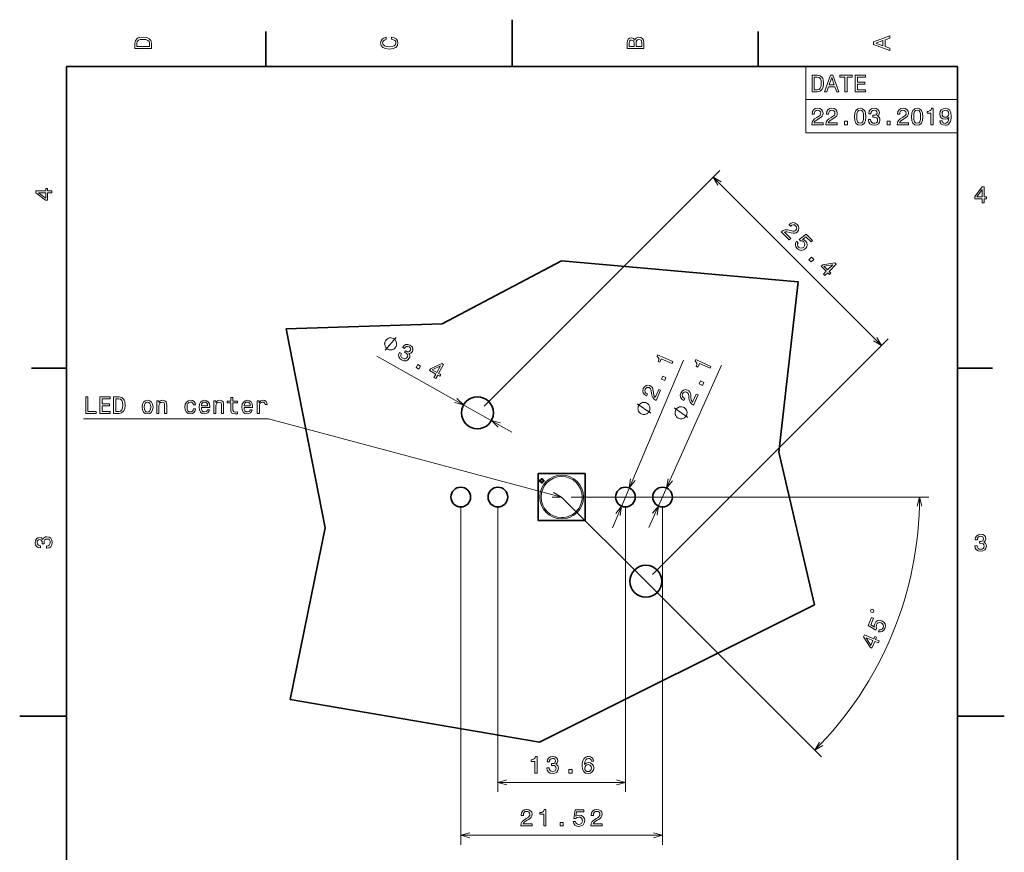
# Model space of a CAD drawing. Extents: x 0 to 210, y 0 to 297.
# Tile 10 of 10: x 0 to 210, y 119 to 297. Entities that reach past the tile are written whole.
import ezdxf

# ---------------------------------------------------------------- set-up
doc = ezdxf.new("R2010")
doc.units = 0

msp = doc.modelspace()

# ---------------------------------------------------------------- linework, layer by layer
at = {"color": 7, "lineweight": 35}
for p, q in [((105, 287), (105, 297)), ((52.5, 287), (52.5, 294.5)), ((157.5, 287), (157.5, 294.5)), ((200, 287), (10, 287)), ((10, 287), (10, 10)), ((200, 10), (200, 287)), ((115.588211, 245.560287), (90.129791, 232.1698)), ((166.055237, 241.142807), (115.588211, 245.560287)), ((161.913849, 204.836639), (166.055237, 241.142807)), ((90.129791, 232.1698), (56.860641, 231.06543)), ((56.860641, 231.06543), (65.143417, 188.685211)), ((10, 222.699997), (2.5, 222.699997)), ((200, 222.699997), (207.5, 222.699997)), ((169.506409, 172.257721), (161.913849, 204.836639)), ((110.588211, 190.236298), (110.588211, 200.236298)), ((110.588211, 200.236298), (120.588211, 200.236298)), ((120.588211, 200.236298), (120.588211, 190.236298)), ((111.18821, 198.836304), (110.88237, 198.836304)), ((110.88237, 198.836304), (110.88237, 198.536301)), ((110.88237, 198.536301), (111.18821, 198.536301)), ((111.488213, 199.136292), (111.18821, 199.136292)), ((111.18821, 199.136292), (111.18821, 198.836304)), ((111.18821, 198.536301), (111.18821, 198.236298)), ((111.18821, 198.236298), (111.488213, 198.236298)), ((111.488213, 198.836304), (111.488213, 199.136292)), ((111.788208, 198.836304), (111.488213, 198.836304)), ((111.488213, 198.536301), (111.788208, 198.536301)), ((111.488213, 198.236298), (111.488213, 198.536301)), ((111.788208, 198.536301), (111.788208, 198.836304)), ((120.588211, 190.236298), (110.588211, 190.236298)), ((65.143417, 188.685211), (57.688919, 152.102951)), ((110.836731, 142.991898), (169.506409, 172.257721)), ((57.688919, 152.102951), (110.836731, 142.991898)), ((10, 148.5), (0, 148.5)), ((200, 148.5), (210, 148.5))]:
    msp.add_line(p, q, dxfattribs=at)
at = {"color": 7, "lineweight": 13}
for p, q in [((167.639771, 287), (200, 287)), ((167.639771, 287), (167.639771, 272.906342)), ((200, 287), (200, 272.906342)), ((167.639771, 279.953156), (200, 279.953156)), ((167.639771, 272.906342), (200, 272.906342)), ((99.041916, 214.611023), (149.305237, 264.874359)), ((147.891022, 263.460144), (183.812057, 227.539124)), ((134.962936, 178.690002), (185.226257, 228.953339)), ((76.164482, 225.244278), (104.952667, 209.085251)), ((126.410698, 188.702118), (141.600098, 224.435577)), ((134.20079, 188.758881), (149.717407, 223.328201)), ((94.068207, 193.236298), (94.068207, 121.121445)), ((101.988213, 193.236298), (101.988213, 132.395645)), ((133.548721, 177.275787), (115.588211, 195.236298)), ((117.588211, 195.236298), (193.920013, 195.236298)), ((129.188217, 193.236298), (129.188217, 132.395645)), ((137.108215, 193.236298), (137.108215, 121.121445)), ((133.548721, 177.275787), (170.977158, 139.847351)), ((101.988213, 134.395645), (129.188217, 134.395645)), ((94.068207, 123.121445), (137.108215, 123.121445))]:
    msp.add_line(p, q, dxfattribs=at)
for points in [[(24.583214, 291.994965), (24.583214, 290.829987), (28.083214, 290.829987), (28.083214, 291.994965), (27.972263, 292.544678), (27.634367, 292.953186), (27.084656, 293.205322), (26.333214, 293.296112), (25.566643, 293.215424), (25.26405, 293.114563), (25.021975, 292.973358), (24.694164, 292.56485), (24.613474, 292.297546)], [(25.001802, 291.959656), (25.07745, 292.342957), (25.309439, 292.605194), (25.722984, 292.761536), (26.333214, 292.811951), (26.923271, 292.7565), (27.336817, 292.600159), (27.583935, 292.332855), (27.664625, 291.959656), (27.664625, 291.299011), (25.001802, 291.299011)], [(79.282059, 292.817017), (79.705688, 292.716156), (80.008286, 292.549713), (80.194885, 292.317719), (80.255402, 292.04541), (80.164627, 291.71759), (79.892288, 291.460388), (79.448486, 291.28891), (78.833214, 291.233429), (78.222984, 291.28891), (77.774139, 291.455353), (77.501801, 291.712555), (77.405983, 292.04541), (77.456413, 292.287476), (77.597626, 292.494232), (77.82457, 292.65564), (78.137245, 292.766571), (78.137245, 293.245697), (77.658142, 293.094391), (77.295029, 292.832153), (77.068085, 292.47406), (76.987396, 292.04541), (77.113472, 291.510803), (77.466499, 291.102325), (78.046471, 290.840057), (78.833214, 290.749298), (79.619957, 290.840057), (80.199928, 291.102325), (80.557999, 291.510803), (80.679039, 292.04541), (80.583214, 292.514404), (80.315926, 292.89267), (79.877159, 293.159943), (79.282059, 293.301147)], [(131.192001, 292.630402), (130.89949, 292.983429), (130.702805, 293.074219), (130.460724, 293.104462), (130.082489, 293.03891), (129.81015, 292.842224), (129.643723, 292.524506), (129.583206, 292.080688), (129.583206, 290.835022), (133.083206, 290.835022), (133.083206, 292.151306), (133.012604, 292.620331), (132.805832, 292.968292), (132.478012, 293.18515), (132.03421, 293.260803), (131.736664, 293.215424), (131.489548, 293.094391), (131.307983, 292.897705)], [(131.03566, 291.984863), (131.03566, 291.299011), (130.001801, 291.299011), (130.001801, 292.025208), (130.032059, 292.297546), (130.122833, 292.489197), (130.279175, 292.605194), (130.511154, 292.645538), (130.743149, 292.600159), (130.904526, 292.479126), (131.005402, 292.272339)], [(132.664612, 292.095825), (132.664612, 291.299011), (131.45929, 291.299011), (131.45929, 292.050446), (131.494583, 292.368164), (131.600494, 292.595093), (131.782059, 292.731262), (132.044296, 292.776672), (132.321686, 292.731262), (132.513321, 292.605194), (132.629318, 292.393372)], [(185.583206, 290.466858), (185.583206, 290.930847), (184.554382, 291.299011), (184.554382, 292.695984), (185.583206, 293.064117), (185.583206, 293.538177), (182.078156, 292.257202), (182.078156, 291.742798)], [(184.125717, 291.460388), (182.582489, 292), (184.125717, 292.539642)], [(170.15274, 285.143372), (168.987747, 285.143372), (168.987747, 281.643372), (170.15274, 281.643372), (170.702454, 281.754333), (171.110947, 282.092224), (171.363113, 282.641937), (171.453888, 283.393372), (171.373199, 284.159943), (171.272339, 284.462524), (171.131119, 284.70462), (170.722626, 285.03241), (170.455338, 285.113098)], [(170.117432, 284.724792), (170.500717, 284.649139), (170.76297, 284.417145), (170.919312, 284.003601), (170.969742, 283.393372), (170.914261, 282.803314), (170.757919, 282.389771), (170.490631, 282.142639), (170.117432, 282.061951), (169.456772, 282.061951), (169.456772, 284.724792)], [(171.66066, 281.643372), (172.124634, 281.643372), (172.492798, 282.67218), (173.889771, 282.67218), (174.257919, 281.643372), (174.731995, 281.643372), (173.451004, 285.148407), (172.9366, 285.148407)], [(172.654175, 283.100861), (173.193802, 284.644104), (173.733429, 283.100861)], [(175.997833, 281.643372), (176.461823, 281.643372), (176.461823, 284.719727), (177.520889, 284.719727), (177.520889, 285.143372), (174.933716, 285.143372), (174.933716, 284.719727), (175.997833, 284.719727)], [(178.206772, 281.643372), (180.425797, 281.643372), (180.425797, 282.067017), (178.670746, 282.067017), (178.670746, 283.252167), (180.234146, 283.252167), (180.234146, 283.670746), (178.670746, 283.670746), (178.670746, 284.719727), (180.385452, 284.719727), (180.385452, 285.143372), (178.206772, 285.143372)], [(168.927231, 274.596527), (171.332855, 274.596527), (171.332855, 275.030243), (169.431564, 275.030243), (169.53746, 275.267273), (169.719025, 275.463959), (170.278824, 275.822021), (170.57637, 275.973328), (170.909225, 276.190186), (171.146255, 276.442352), (171.282425, 276.739899), (171.332855, 277.077789), (171.247116, 277.501434), (171.010086, 277.83429), (170.646973, 278.046082), (170.177948, 278.121735), (169.693802, 278.036011), (169.325653, 277.798981), (169.088623, 277.420746), (169.007919, 276.921448), (169.007919, 276.850861), (169.466858, 276.850861), (169.466858, 276.891205), (169.512253, 277.234131), (169.648422, 277.486298), (169.86528, 277.647675), (170.15274, 277.703156), (170.445251, 277.65271), (170.662109, 277.526642), (170.803314, 277.329956), (170.853745, 277.082825), (170.818451, 276.850861), (170.722626, 276.654175), (170.561234, 276.482697), (170.33934, 276.33139), (170.041794, 276.170013), (169.547546, 275.85733), (169.19957, 275.524475), (168.992798, 275.121033), (168.927231, 274.611664)], [(171.963257, 274.596527), (174.368881, 274.596527), (174.368881, 275.030243), (172.467575, 275.030243), (172.573486, 275.267273), (172.755051, 275.463959), (173.31485, 275.822021), (173.612396, 275.973328), (173.945251, 276.190186), (174.182281, 276.442352), (174.318451, 276.739899), (174.368881, 277.077789), (174.283142, 277.501434), (174.046112, 277.83429), (173.682999, 278.046082), (173.213974, 278.121735), (172.729828, 278.036011), (172.361679, 277.798981), (172.124634, 277.420746), (172.043945, 276.921448), (172.043945, 276.850861), (172.502884, 276.850861), (172.502884, 276.891205), (172.548279, 277.234131), (172.684433, 277.486298), (172.901291, 277.647675), (173.188766, 277.703156), (173.481262, 277.65271), (173.69812, 277.526642), (173.83934, 277.329956), (173.889771, 277.082825), (173.854462, 276.850861), (173.758652, 276.654175), (173.59726, 276.482697), (173.375366, 276.33139), (173.077805, 276.170013), (172.583572, 275.85733), (172.235596, 275.524475), (172.028824, 275.121033), (171.963257, 274.611664)], [(178.05043, 276.306183), (178.126083, 275.514404), (178.363113, 274.949554), (178.741364, 274.606628), (179.265854, 274.495667), (179.785309, 274.606628), (180.163544, 274.949554), (180.395538, 275.514404), (180.476227, 276.306183), (180.395538, 277.092926), (180.299713, 277.405609), (180.163544, 277.662811), (179.785309, 278.005737), (179.265854, 278.121735), (178.741364, 278.005737), (178.363113, 277.657776), (178.126083, 277.092926)], [(178.534576, 276.306183), (178.574936, 276.916412), (178.701004, 277.355164), (178.927948, 277.612366), (179.265854, 277.703156), (179.598709, 277.612366), (179.825653, 277.355164), (179.951736, 276.916412), (179.992081, 276.306183), (179.951736, 275.690918), (179.825653, 275.252136), (179.598709, 274.994934), (179.265854, 274.90921), (178.927948, 274.994934), (178.701004, 275.252136), (178.574936, 275.690918)], [(181.030975, 275.695953), (181.030975, 275.660645), (181.111679, 275.176483), (181.348709, 274.813385), (181.721909, 274.58139), (182.216141, 274.495667), (182.740631, 274.58139), (183.134003, 274.803314), (183.386169, 275.156311), (183.476944, 275.610229), (183.4366, 275.907776), (183.325653, 276.149841), (183.144089, 276.336426), (182.902023, 276.472595), (183.229828, 276.744934), (183.345825, 277.17865), (183.270172, 277.572021), (183.053314, 277.869568), (182.700287, 278.056183), (182.216141, 278.121735), (181.762253, 278.041046), (181.414261, 277.819153), (181.187317, 277.466125), (181.111679, 276.997101), (181.111679, 276.961792), (181.560516, 276.961792), (181.600861, 277.284576), (181.731995, 277.516571), (181.943802, 277.657776), (182.241364, 277.708191), (182.503601, 277.667847), (182.695251, 277.561951), (182.811249, 277.390472), (182.856628, 277.158478), (182.811249, 276.911377), (182.690201, 276.744934), (182.478394, 276.644073), (182.190918, 276.613831), (181.994232, 276.618866), (181.994232, 276.220459), (182.241364, 276.23053), (182.559082, 276.18515), (182.796112, 276.064117), (182.937317, 275.867432), (182.987747, 275.610229), (182.932281, 275.317719), (182.786026, 275.100861), (182.554031, 274.964691), (182.246399, 274.919281), (181.92868, 274.969727), (181.696686, 275.121033), (181.55043, 275.363098), (181.494965, 275.695953)], [(187.143372, 274.596527), (189.548996, 274.596527), (189.548996, 275.030243), (187.64769, 275.030243), (187.753601, 275.267273), (187.935165, 275.463959), (188.494965, 275.822021), (188.792511, 275.973328), (189.125366, 276.190186), (189.362396, 276.442352), (189.498566, 276.739899), (189.548996, 277.077789), (189.463257, 277.501434), (189.226227, 277.83429), (188.863113, 278.046082), (188.394089, 278.121735), (187.909943, 278.036011), (187.541794, 277.798981), (187.304749, 277.420746), (187.22406, 276.921448), (187.22406, 276.850861), (187.682999, 276.850861), (187.682999, 276.891205), (187.728394, 277.234131), (187.864563, 277.486298), (188.081421, 277.647675), (188.368881, 277.703156), (188.661377, 277.65271), (188.87825, 277.526642), (189.019455, 277.329956), (189.069885, 277.082825), (189.034576, 276.850861), (188.938766, 276.654175), (188.777374, 276.482697), (188.555481, 276.33139), (188.257935, 276.170013), (187.763687, 275.85733), (187.41571, 275.524475), (187.208939, 275.121033), (187.143372, 274.611664)], [(190.194519, 276.306183), (190.270172, 275.514404), (190.507202, 274.949554), (190.885452, 274.606628), (191.409943, 274.495667), (191.929398, 274.606628), (192.307648, 274.949554), (192.539627, 275.514404), (192.620316, 276.306183), (192.539627, 277.092926), (192.443802, 277.405609), (192.307648, 277.662811), (191.929398, 278.005737), (191.409943, 278.121735), (190.885452, 278.005737), (190.507202, 277.657776), (190.270172, 277.092926)], [(190.67868, 276.306183), (190.719025, 276.916412), (190.845108, 277.355164), (191.072052, 277.612366), (191.409943, 277.703156), (191.742798, 277.612366), (191.969742, 277.355164), (192.095825, 276.916412), (192.136169, 276.306183), (192.095825, 275.690918), (191.969742, 275.252136), (191.742798, 274.994934), (191.409943, 274.90921), (191.072052, 274.994934), (190.845108, 275.252136), (190.719025, 275.690918)], [(194.355194, 274.596527), (194.814117, 274.596527), (194.814117, 278.121735), (194.471191, 278.121735), (194.380402, 277.814117), (194.198853, 277.60733), (193.921478, 277.486298), (193.538193, 277.445953), (193.538193, 277.087891), (194.355194, 277.087891)], [(196.271606, 275.463959), (196.34726, 275.065552), (196.564117, 274.757904), (196.907059, 274.566254), (197.360947, 274.495667), (197.658508, 274.530975), (197.925797, 274.621735), (198.15274, 274.778076), (198.344376, 275), (198.495682, 275.277374), (198.606628, 275.6203), (198.672195, 276.013672), (198.697403, 276.46756), (198.611664, 277.17865), (198.364548, 277.69812), (197.971176, 278.010803), (197.431549, 278.121735), (196.937317, 278.030975), (196.564117, 277.788879), (196.322052, 277.41568), (196.241364, 276.946686), (196.322052, 276.462524), (196.559082, 276.09436), (196.912109, 275.862366), (197.360947, 275.786743), (197.835022, 275.882538), (198.193085, 276.175049), (198.112396, 275.615265), (197.951004, 275.216858), (197.703888, 274.979797), (197.365997, 274.904175), (197.103745, 274.939453), (196.912109, 275.050415), (196.786026, 275.226929), (196.735596, 275.463959)], [(196.730545, 276.951721), (196.780975, 277.264404), (196.922195, 277.511505), (197.144089, 277.667847), (197.431549, 277.723328), (197.729111, 277.667847), (197.956055, 277.511505), (198.09726, 277.26944), (198.15274, 276.956757), (198.09726, 276.639038), (197.956055, 276.402008), (197.72406, 276.255737), (197.416428, 276.205322), (197.139053, 276.255737), (196.922195, 276.402008), (196.780975, 276.634003)], [(175.881851, 274.596527), (176.577805, 274.596527), (176.577805, 275.347961), (175.881851, 275.347961)], [(184.989914, 274.596527), (185.685883, 274.596527), (185.685883, 275.347961), (184.989914, 275.347961)], [(6.833213, 260.077362), (6.833213, 260.53125), (5.965778, 260.53125), (5.965778, 261.030548), (5.56232, 261.030548), (5.56232, 260.53125), (3.408862, 260.53125), (3.408862, 260.072327), (5.521974, 258.539185), (5.965778, 258.539185), (5.965778, 260.077362)], [(205.27739, 257.966766), (205.731277, 257.966766), (205.731277, 258.834198), (206.23056, 258.834198), (206.23056, 259.237671), (205.731277, 259.237671), (205.731277, 261.391113), (205.272339, 261.391113), (203.739197, 259.278015), (203.739197, 258.834198), (205.27739, 258.834198)], [(204.162827, 259.237671), (205.27739, 260.806091), (205.27739, 259.237671)], [(5.56232, 258.96283), (3.993876, 260.077362), (5.56232, 260.077362)], [(162.432983, 251.746628), (164.134003, 250.045593), (164.440689, 250.35228), (163.096283, 251.696701), (163.338776, 251.789413), (163.606232, 251.80011), (164.255249, 251.657471), (164.572632, 251.554047), (164.961334, 251.472031), (165.307251, 251.482727), (165.613937, 251.596848), (165.888519, 251.80011), (166.127457, 252.160294), (166.195221, 252.563263), (166.088226, 252.969788), (165.810074, 253.354935), (165.407104, 253.636658), (164.979172, 253.72937), (164.544113, 253.629517), (164.134003, 253.333527), (164.084076, 253.283615), (164.4086, 252.959106), (164.437134, 252.987625), (164.711716, 253.198029), (164.986298, 253.280045), (165.253754, 253.240814), (165.496262, 253.076782), (165.667435, 252.83429), (165.731628, 252.591782), (165.692398, 252.352859), (165.553314, 252.142456), (165.364319, 252.003387), (165.157471, 251.932053), (164.922119, 251.924927), (164.658218, 251.974854), (164.33371, 252.071136), (163.763138, 252.199524), (163.281708, 252.21022), (162.85022, 252.071136), (162.443665, 251.757324)], [(165.705948, 249.764587), (165.491974, 249.393707), (165.438477, 248.990738), (165.552597, 248.591339), (165.827194, 248.209763), (166.251556, 247.913773), (166.708008, 247.806793), (167.164474, 247.906647), (167.588837, 248.195496), (167.859863, 248.587769), (167.94902, 249.019257), (167.849167, 249.45433), (167.563873, 249.86087), (167.253632, 250.085541), (166.929108, 250.174683), (167.695831, 250.741699), (168.779922, 249.657593), (169.072342, 249.950012), (167.749313, 251.273041), (166.24086, 250.15686), (166.526154, 249.871567), (166.900589, 249.832336), (167.225098, 249.629074), (167.414108, 249.361618), (167.474731, 249.072754), (167.410538, 248.787476), (167.225098, 248.523575), (166.961212, 248.338135), (166.672363, 248.277527), (166.38707, 248.341705), (166.123169, 248.527145), (165.959137, 248.741119), (165.894943, 248.969345), (165.916351, 249.204712), (166.037598, 249.432938)], [(168.340576, 245.83902), (168.832703, 245.346893), (169.364044, 245.878235), (168.871918, 246.370361)], [(171.42453, 242.755051), (171.745483, 242.434097), (172.358856, 243.04747), (172.711899, 242.694427), (172.997192, 242.979721), (172.64415, 243.332764), (174.16687, 244.855484), (173.842346, 245.179993), (171.264069, 244.769897), (170.950241, 244.456085), (172.037903, 243.368423)], [(171.535095, 244.441818), (173.432251, 244.762756), (172.323196, 243.653717)], [(80.238182, 227.258041), (80.295288, 227.359772), (80.358627, 227.591797), (80.393417, 227.772949), (80.399658, 227.903244), (80.383575, 228.112946), (80.316635, 228.351212), (80.22113, 228.538605), (80.147949, 228.646576), (80.023895, 228.783112), (79.848984, 228.948181), (79.747246, 229.00528), (79.645508, 229.062393), (79.413483, 229.125732), (79.23233, 229.160522), (79.102036, 229.166763), (78.892334, 229.150681), (78.654068, 229.08374), (78.466675, 228.988235), (78.358704, 228.915054), (78.222183, 228.791), (78.057106, 228.616089), (78, 228.514343), (77.942894, 228.412613), (77.879547, 228.180588), (77.844757, 227.999435), (77.838524, 227.869141), (77.854599, 227.659439), (77.921547, 227.421173), (78.017044, 227.23378), (78.090233, 227.125809), (78.214279, 226.989288), (78.389206, 226.824203), (78.490936, 226.767105), (78.592667, 226.709991), (78.824692, 226.646652), (79.005852, 226.611862), (79.136139, 226.605621), (79.345848, 226.621704), (79.584106, 226.68866), (79.7715, 226.784149), (79.879471, 226.85733), (80.016006, 226.981384), (80.181076, 227.156311)], [(81.007248, 226.080292), (80.989975, 226.049515), (80.823364, 225.58783), (80.852325, 225.155167), (81.064209, 224.770203), (81.453232, 224.453522), (81.95256, 224.271561), (82.404205, 224.272522), (82.79689, 224.45694), (83.098221, 224.808304), (83.208679, 225.087524), (83.230415, 225.352921), (83.163429, 225.604507), (83.018982, 225.841736), (83.438141, 225.918762), (83.751579, 226.240204), (83.878159, 226.620255), (83.834702, 226.98587), (83.618187, 227.321381), (83.228088, 227.61554), (82.792786, 227.767334), (82.38073, 227.744156), (82.010025, 227.547394), (81.714493, 227.17543), (81.69722, 227.144638), (82.088623, 226.924942), (82.281784, 227.186661), (82.509674, 227.324768), (82.763504, 227.344238), (83.047653, 227.242569), (83.256599, 227.079025), (83.371872, 226.892868), (83.389099, 226.686569), (83.315125, 226.462051), (83.154587, 226.268784), (82.967575, 226.182892), (82.733498, 226.198608), (82.468018, 226.312927), (82.298965, 226.413605), (82.103958, 226.066177), (82.324387, 225.95401), (82.579224, 225.758926), (82.726685, 225.537354), (82.753548, 225.296722), (82.671631, 225.047745), (82.48008, 224.819824), (82.246399, 224.702316), (81.977448, 224.697128), (81.686966, 224.808121), (81.434593, 225.007614), (81.306351, 225.253098), (81.297302, 225.535782), (81.41185, 225.853195)], [(139.130127, 223.737396), (139.309662, 224.15976), (136.065384, 225.538818), (135.931213, 225.223206), (136.178833, 225.019318), (136.298096, 224.771347), (136.30098, 224.468719), (136.188171, 224.100204), (136.5177, 223.960129), (136.837311, 224.712021)], [(84.531799, 222.841156), (85.138695, 222.500504), (85.5065, 223.155777), (84.899605, 223.496429)], [(88.335007, 220.70639), (88.730812, 220.484222), (89.155396, 221.240646), (89.590775, 220.996262), (89.788254, 221.348083), (89.352875, 221.592468), (90.406929, 223.470322), (90.006729, 223.694962), (87.635498, 222.602722), (87.418266, 222.215714), (88.75959, 221.462814)], [(87.985161, 222.360184), (89.724777, 223.182358), (88.957077, 221.814636)], [(147.233994, 222.679474), (147.421921, 223.098175), (144.205826, 224.541733), (144.065399, 224.228867), (144.308884, 224.020065), (144.423172, 223.76976), (144.420013, 223.467148), (144.299866, 223.100952), (144.626541, 222.954315), (144.96109, 223.699677)], [(137.567978, 220.062408), (137.84024, 220.702911), (137.148682, 220.996872), (136.876419, 220.356369)], [(135.761185, 215.81189), (136.702271, 218.025803), (136.303116, 218.195465), (135.559326, 216.445694), (135.382614, 216.63588), (135.272629, 216.879913), (135.162079, 217.535187), (135.139252, 217.86821), (135.069885, 218.259369), (134.930542, 218.576157), (134.709976, 218.817871), (134.418732, 218.99646), (133.995331, 219.083282), (133.596268, 218.995361), (133.259293, 218.744049), (133.006195, 218.341995), (132.895691, 217.862885), (132.969818, 217.431351), (133.225189, 217.065247), (133.653107, 216.795654), (133.718079, 216.768036), (133.897614, 217.190399), (133.860489, 217.206177), (133.562637, 217.382111), (133.383835, 217.606079), (133.32016, 217.868774), (133.381561, 218.155045), (133.542389, 218.40451), (133.743256, 218.554764), (133.979523, 218.607773), (134.226669, 218.55751), (134.426361, 218.434265), (134.569885, 218.26915), (134.664551, 218.053543), (134.716995, 217.790146), (134.749115, 217.453171), (134.843521, 216.876007), (135.013718, 216.425537), (135.304138, 216.077408), (135.747269, 215.81781)], [(145.598785, 219.036407), (145.883774, 219.671341), (145.198227, 219.979065), (144.913239, 219.344116)], [(14.094303, 213.066177), (16.343582, 213.066177), (16.343582, 213.489807), (14.55828, 213.489807), (14.55828, 216.566177), (14.094303, 216.566177)], [(17.095024, 213.066177), (19.314045, 213.066177), (19.314045, 213.489807), (17.559002, 213.489807), (17.559002, 214.674973), (19.122402, 214.674973), (19.122402, 215.093552), (17.559002, 215.093552), (17.559002, 216.142548), (19.273699, 216.142548), (19.273699, 216.566177), (17.095024, 216.566177)], [(21.185081, 216.566177), (20.020096, 216.566177), (20.020096, 213.066177), (21.185081, 213.066177), (21.734795, 213.177124), (22.143295, 213.51503), (22.395456, 214.064743), (22.486235, 214.816177), (22.405542, 215.582748), (22.304678, 215.885345), (22.163467, 216.127411), (21.754967, 216.455231), (21.487675, 216.535919)], [(45.029461, 215.305374), (45.029461, 213.948746), (45.059723, 213.509979), (45.200932, 213.207382), (45.483353, 213.030869), (45.96246, 212.970352), (46.486954, 212.995575), (46.486954, 213.37886), (46.103668, 213.348602), (45.755684, 213.388947), (45.569084, 213.51503), (45.488396, 213.726837), (45.473267, 214.024384), (45.473267, 215.305374), (46.486954, 215.305374), (46.486954, 215.683609), (45.473267, 215.683609), (45.473267, 216.475403), (45.029461, 216.475403), (45.029461, 215.683609), (44.26289, 215.683609), (44.26289, 215.305374)], [(143.707489, 214.822815), (144.692581, 217.017487), (144.29689, 217.195099), (143.518326, 215.460526), (143.345444, 215.654205), (143.240341, 215.900391), (143.142914, 216.557724), (143.126724, 216.891144), (143.065186, 217.2836), (142.932205, 217.603104), (142.716507, 217.849182), (142.428894, 218.033554), (142.007294, 218.128815), (141.606567, 218.048874), (141.264633, 217.804337), (141.003555, 217.407425), (140.883514, 216.930618), (140.949005, 216.497681), (141.197021, 216.126556), (141.619476, 215.84848), (141.683884, 215.819565), (141.871811, 216.238251), (141.835007, 216.254776), (141.540726, 216.436615), (141.36644, 216.664108), (141.308014, 216.92804), (141.375107, 217.213013), (141.540894, 217.459213), (141.744736, 217.605423), (141.981995, 217.653717), (142.228088, 217.598526), (142.425278, 217.471329), (142.565491, 217.30336), (142.655838, 217.085907), (142.703003, 216.821518), (142.728378, 216.483978), (142.811249, 215.905029), (142.972427, 215.451263), (143.255829, 215.097412), (143.69368, 214.82901)], [(21.14978, 216.147583), (21.533064, 216.071945), (21.795311, 215.839951), (21.951653, 215.426407), (22.002085, 214.816177), (21.946609, 214.22612), (21.790268, 213.812576), (21.522978, 213.56546), (21.14978, 213.484772), (20.489117, 213.484772), (20.489117, 216.147583)], [(26.087099, 214.417755), (26.167789, 213.80249), (26.39978, 213.348602), (26.767935, 213.066177), (27.262171, 212.970352), (27.751364, 213.066177), (28.11952, 213.343552), (28.351509, 213.79744), (28.437244, 214.417755), (28.351509, 215.033035), (28.11952, 215.491974), (27.751364, 215.769348), (27.262171, 215.870209), (26.767935, 215.769348), (26.39978, 215.486923), (26.167789, 215.033035)], [(26.540989, 214.422806), (26.58638, 214.876694), (26.727589, 215.204498), (26.954535, 215.406235), (27.262171, 215.476837), (27.564766, 215.406235), (27.79171, 215.209549), (27.93292, 214.876694), (27.983353, 214.422806), (27.93292, 213.963867), (27.79171, 213.631012), (27.564766, 213.429291), (27.262171, 213.363724), (26.954535, 213.429291), (26.727589, 213.631012), (26.58638, 213.963867)], [(29.254246, 213.066177), (29.69805, 213.066177), (29.69805, 214.629578), (29.743439, 214.98764), (29.889692, 215.249893), (30.116638, 215.411285), (30.419231, 215.471802), (30.661306, 215.421371), (30.812603, 215.285202), (30.888252, 215.058258), (30.913467, 214.755661), (30.913467, 213.066177), (31.357273, 213.066177), (31.357273, 214.846436), (31.337099, 215.204498), (31.246321, 215.50206), (30.948771, 215.774384), (30.484795, 215.870209), (30.227589, 215.834915), (30.010731, 215.73909), (29.824131, 215.577698), (29.677877, 215.36084), (29.677877, 215.774384), (29.254246, 215.774384)], [(37.051079, 214.876694), (37.489838, 214.876694), (37.399059, 215.280151), (37.182201, 215.597885), (36.844307, 215.794571), (36.405544, 215.870209), (35.921394, 215.769348), (35.553238, 215.486923), (35.321251, 215.028), (35.240559, 214.41272), (35.316208, 213.80249), (35.543152, 213.348602), (35.901222, 213.066177), (36.390415, 212.970352), (36.824135, 213.046005), (37.162029, 213.257813), (37.394016, 213.590668), (37.494881, 214.03447), (37.071251, 214.03447), (36.995602, 213.75206), (36.854393, 213.540237), (36.652664, 213.409119), (36.405544, 213.368774), (36.097908, 213.434326), (35.876007, 213.636063), (35.739838, 213.963867), (35.69445, 214.427856), (35.739838, 214.881744), (35.88105, 215.209549), (36.107994, 215.411285), (36.405544, 215.481888), (36.667793, 215.436493), (36.864479, 215.320496), (36.995602, 215.12886)], [(38.750645, 214.291687), (40.52586, 214.291687), (40.530903, 214.498459), (40.450211, 215.07843), (40.22831, 215.512146), (39.875282, 215.774384), (39.406265, 215.870209), (38.94733, 215.769348), (38.594307, 215.486923), (38.367359, 215.028), (38.286667, 214.422806), (38.362316, 213.80249), (38.58926, 213.348602), (38.937244, 213.066177), (39.391136, 212.970352), (39.784508, 213.035919), (40.107273, 213.207382), (40.344303, 213.479721), (40.480469, 213.842834), (40.04171, 213.842834), (39.950932, 213.641098), (39.819809, 213.489807), (39.446609, 213.368774), (39.159145, 213.42424), (38.942287, 213.600754), (38.801079, 213.888229), (38.750645, 214.27655)], [(38.750645, 214.664886), (38.806122, 215.012863), (38.942287, 215.270065), (39.149059, 215.426407), (39.421394, 215.481888), (39.688683, 215.426407), (39.895454, 215.270065), (40.021538, 215.012863), (40.066925, 214.664886)], [(41.398338, 213.066177), (41.84214, 213.066177), (41.84214, 214.629578), (41.887531, 214.98764), (42.033783, 215.249893), (42.260731, 215.411285), (42.563324, 215.471802), (42.805397, 215.421371), (42.956696, 215.285202), (43.032341, 215.058258), (43.05756, 214.755661), (43.05756, 213.066177), (43.501366, 213.066177), (43.501366, 214.846436), (43.481194, 215.204498), (43.390411, 215.50206), (43.092865, 215.774384), (42.628883, 215.870209), (42.371681, 215.834915), (42.154823, 215.73909), (41.968224, 215.577698), (41.821968, 215.36084), (41.821968, 215.774384), (41.398338, 215.774384)], [(47.858711, 214.291687), (49.633926, 214.291687), (49.638969, 214.498459), (49.558277, 215.07843), (49.336376, 215.512146), (48.983349, 215.774384), (48.514332, 215.870209), (48.055397, 215.769348), (47.70237, 215.486923), (47.475426, 215.028), (47.394733, 214.422806), (47.470383, 213.80249), (47.697327, 213.348602), (48.045311, 213.066177), (48.499199, 212.970352), (48.89257, 213.035919), (49.21534, 213.207382), (49.45237, 213.479721), (49.588539, 213.842834), (49.149776, 213.842834), (49.058998, 213.641098), (48.927876, 213.489807), (48.554676, 213.368774), (48.267212, 213.42424), (48.050354, 213.600754), (47.909142, 213.888229), (47.858711, 214.27655)], [(47.858711, 214.664886), (47.914185, 215.012863), (48.050354, 215.270065), (48.257126, 215.426407), (48.529461, 215.481888), (48.796753, 215.426407), (49.003525, 215.270065), (49.129604, 215.012863), (49.174992, 214.664886)], [(50.672832, 213.066177), (51.116634, 213.066177), (51.116634, 214.614441), (51.162025, 214.98764), (51.298191, 215.254944), (51.520092, 215.416321), (51.817642, 215.471802), (52.039547, 215.436493), (52.205971, 215.335632), (52.306835, 215.164154), (52.34214, 214.932175), (52.790985, 214.932175), (52.730469, 215.340668), (52.564041, 215.633179), (52.286663, 215.809692), (51.908421, 215.870209), (51.651218, 215.829865), (51.429314, 215.729004), (51.232628, 215.557526), (51.07629, 215.325546), (51.07629, 215.774384), (50.672832, 215.774384)], [(133.647003, 215.31163), (133.539627, 215.357269), (133.302078, 215.394867), (133.118195, 215.409637), (132.988007, 215.401596), (132.781311, 215.362686), (132.551804, 215.270096), (132.375977, 215.154678), (132.276642, 215.070129), (132.15451, 214.9319), (132.009537, 214.739975), (131.963898, 214.632614), (131.918259, 214.525238), (131.880661, 214.287674), (131.865891, 214.103806), (131.873932, 213.973618), (131.912842, 213.766922), (132.005432, 213.537415), (132.12085, 213.361588), (132.205399, 213.262253), (132.343628, 213.140106), (132.535553, 212.995148), (132.642914, 212.949509), (132.75029, 212.90387), (132.987854, 212.866272), (133.171722, 212.851501), (133.30191, 212.859543), (133.508606, 212.898453), (133.738113, 212.991043), (133.91394, 213.106461), (134.013275, 213.19101), (134.135422, 213.329239), (134.28038, 213.521164), (134.326019, 213.628525), (134.371658, 213.735901), (134.409256, 213.97345), (134.424026, 214.157333), (134.415985, 214.287521), (134.377075, 214.494217), (134.284485, 214.723724), (134.169067, 214.899551), (134.084518, 214.998886), (133.946289, 215.121017), (133.754364, 215.265991)], [(141.583725, 214.364868), (141.477295, 214.412643), (141.24054, 214.454971), (141.056992, 214.473419), (140.926666, 214.467972), (140.719238, 214.433197), (140.487915, 214.3452), (140.309814, 214.233322), (140.208832, 214.150772), (140.083954, 214.014999), (139.935181, 213.826019), (139.887405, 213.719589), (139.83963, 213.613144), (139.797302, 213.376389), (139.778854, 213.192841), (139.784302, 213.062531), (139.819077, 212.855087), (139.907074, 212.623779), (140.018951, 212.445679), (140.101501, 212.344681), (140.237274, 212.219803), (140.426254, 212.071045), (140.532684, 212.023254), (140.63913, 211.975494), (140.875885, 211.933151), (141.059433, 211.914719), (141.189758, 211.920151), (141.397186, 211.954926), (141.628494, 212.042923), (141.806595, 212.1548), (141.907593, 212.23735), (142.032471, 212.373123), (142.181229, 212.562103), (142.229004, 212.668549), (142.276779, 212.774979), (142.319122, 213.011734), (142.337555, 213.195282), (142.332123, 213.325607), (142.297333, 213.533035), (142.209351, 213.764343), (142.097473, 213.942444), (142.014923, 214.043442), (141.87915, 214.16832), (141.69017, 214.317093)], [(203.729111, 184.866226), (203.729111, 184.830917), (203.809799, 184.346771), (204.046829, 183.983658), (204.420029, 183.751663), (204.914276, 183.665939), (205.438766, 183.751663), (205.832138, 183.973572), (206.084305, 184.326599), (206.175079, 184.780487), (206.134735, 185.078033), (206.023788, 185.320114), (205.842224, 185.506714), (205.600143, 185.642883), (205.927963, 185.915222), (206.043961, 186.348938), (205.968307, 186.74231), (205.75145, 187.039856), (205.398422, 187.226456), (204.914276, 187.292023), (204.460388, 187.211319), (204.112396, 186.989426), (203.885452, 186.636398), (203.809799, 186.167374), (203.809799, 186.13208), (204.258652, 186.13208), (204.298996, 186.454834), (204.430115, 186.686829), (204.641937, 186.828033), (204.939484, 186.878479), (205.201736, 186.83812), (205.393372, 186.732224), (205.509369, 186.560745), (205.554764, 186.328766), (205.509369, 186.081635), (205.388336, 185.915222), (205.176514, 185.814346), (204.889053, 185.784088), (204.692368, 185.789139), (204.692368, 185.390717), (204.939484, 185.400803), (205.257217, 185.355423), (205.494247, 185.234375), (205.635452, 185.037689), (205.685883, 184.780487), (205.630417, 184.487976), (205.484161, 184.271118), (205.252167, 184.134949), (204.944534, 184.089569), (204.626801, 184.139999), (204.394821, 184.29129), (204.248566, 184.533371), (204.193085, 184.866226)], [(5.733789, 184.329117), (5.769093, 184.329117), (6.253242, 184.409805), (6.616354, 184.646835), (6.848343, 185.020035), (6.934078, 185.514282), (6.848343, 186.038773), (6.626441, 186.432144), (6.273415, 186.684311), (5.819525, 186.775085), (5.521974, 186.734741), (5.2799, 186.623795), (5.0933, 186.44223), (4.957133, 186.20015), (4.684798, 186.527969), (4.251081, 186.643967), (3.857709, 186.568314), (3.560158, 186.351456), (3.373559, 185.998428), (3.307997, 185.514282), (3.388689, 185.060394), (3.610591, 184.712402), (3.963617, 184.485458), (4.432637, 184.409805), (4.467939, 184.409805), (4.467939, 184.858658), (4.145173, 184.899002), (3.913184, 185.030121), (3.771974, 185.241943), (3.721542, 185.53949), (3.761888, 185.801743), (3.867795, 185.993378), (4.039265, 186.109375), (4.271254, 186.15477), (4.518372, 186.109375), (4.684798, 185.988342), (4.785663, 185.77652), (4.815922, 185.489059), (4.810879, 185.292374), (5.209294, 185.292374), (5.199208, 185.53949), (5.244596, 185.857224), (5.365634, 186.094254), (5.56232, 186.235458), (5.819525, 186.285889), (6.112032, 186.230423), (6.328891, 186.084167), (6.465058, 185.852173), (6.510447, 185.54454), (6.460014, 185.226807), (6.308718, 184.994827), (6.066643, 184.848572), (5.733789, 184.793091)], [(182.100815, 170.719482), (182.190094, 170.935059), (182.063812, 171.239929), (181.848251, 171.329208), (181.543381, 171.202942), (181.454102, 170.987366), (181.580383, 170.682495), (181.795944, 170.593201)], [(183.163635, 166.524719), (183.58815, 166.468979), (183.980911, 166.573761), (184.306244, 166.832031), (184.553696, 167.23175), (184.664749, 167.737076), (184.588913, 168.199738), (184.321976, 168.583237), (183.892715, 168.864761), (183.42659, 168.965042), (182.99382, 168.882278), (182.630096, 168.623535), (182.363678, 168.204391), (182.274841, 167.831787), (182.31665, 167.497849), (181.49939, 167.989212), (182.086105, 169.405655), (181.704041, 169.563904), (180.988022, 167.835297), (182.596512, 166.868805), (182.750916, 167.241547), (182.64386, 167.602509), (182.707458, 167.980103), (182.882233, 168.257065), (183.125916, 168.423615), (183.414032, 168.473495), (183.728806, 168.403152), (184.001114, 168.230316), (184.167664, 167.986649), (184.217529, 167.698517), (184.147202, 167.383743), (184.012299, 167.150314), (183.826004, 167.003662), (183.600372, 166.933365), (183.343109, 166.958038)], [(183.162018, 164.135544), (183.335724, 164.554886), (182.534317, 164.886841), (182.725372, 165.348114), (182.352631, 165.502502), (182.161575, 165.041229), (180.172028, 165.865326), (179.996399, 165.44133), (181.361969, 163.216232), (181.771973, 163.046402), (182.360626, 164.467499)], [(181.561356, 163.592178), (180.538818, 165.222107), (181.987869, 164.621887)], [(109.893402, 136.395645), (110.352333, 136.395645), (110.352333, 139.920868), (110.009392, 139.920868), (109.918617, 139.61322), (109.737061, 139.406448), (109.459679, 139.285416), (109.076393, 139.245071), (109.076393, 138.886993), (109.893402, 138.886993)], [(112.44931, 137.495071), (112.44931, 137.459763), (112.529999, 136.975616), (112.767029, 136.612503), (113.140228, 136.380524), (113.634468, 136.294785), (114.158958, 136.380524), (114.55233, 136.602417), (114.804497, 136.955444), (114.895271, 137.409332), (114.854927, 137.706879), (114.743973, 137.948959), (114.562416, 138.135559), (114.320343, 138.271729), (114.648155, 138.544067), (114.764145, 138.977783), (114.688499, 139.371155), (114.471642, 139.668701), (114.118614, 139.855301), (113.634468, 139.920868), (113.180573, 139.840164), (112.832588, 139.618271), (112.605644, 139.265244), (112.529999, 138.796219), (112.529999, 138.760925), (112.978844, 138.760925), (113.019188, 139.083679), (113.150314, 139.315674), (113.362129, 139.456879), (113.659683, 139.507324), (113.921928, 139.46698), (114.113571, 139.361053), (114.229568, 139.18959), (114.274956, 138.957611), (114.229568, 138.71048), (114.108528, 138.544067), (113.896713, 138.443192), (113.609245, 138.412933), (113.41256, 138.417984), (113.41256, 138.019562), (113.659683, 138.029648), (113.977402, 137.984253), (114.214439, 137.86322), (114.355644, 137.666534), (114.406082, 137.409332), (114.350601, 137.116821), (114.204353, 136.899963), (113.972359, 136.763794), (113.664726, 136.718414), (113.347, 136.768845), (113.115013, 136.920135), (112.968758, 137.162216), (112.913284, 137.495071)], [(122.402618, 138.95256), (122.306801, 139.361053), (122.0849, 139.663666), (121.741959, 139.855301), (121.298157, 139.920868), (121.000603, 139.885559), (120.743401, 139.789734), (120.516457, 139.633392), (120.324814, 139.411499), (120.173515, 139.134125), (120.062561, 138.796219), (119.991959, 138.397812), (119.971786, 137.948959), (120.052475, 137.232819), (120.299591, 136.713364), (120.698013, 136.400696), (121.242676, 136.294785), (121.731873, 136.385559), (122.105072, 136.622589), (122.347145, 136.995789), (122.432877, 137.469849), (122.347145, 137.948959), (122.115158, 138.317108), (121.757088, 138.549103), (121.313286, 138.629791), (120.834175, 138.528931), (120.476105, 138.24147), (120.551758, 138.796219), (120.713142, 139.194641), (120.960258, 139.431671), (121.3032, 139.51236), (121.555359, 139.472015), (121.747002, 139.366104), (121.873085, 139.18959), (121.938644, 138.95256)], [(117.108238, 136.395645), (117.804207, 136.395645), (117.804207, 137.147095), (117.108238, 137.147095)], [(121.943687, 137.464813), (121.888214, 137.147095), (121.747002, 136.905014), (121.520058, 136.743622), (121.237633, 136.693192), (120.940086, 136.743622), (120.713142, 136.899963), (120.566887, 137.142044), (120.5215, 137.459763), (120.57193, 137.772446), (120.713142, 138.009476), (120.945129, 138.160767), (121.257805, 138.216248), (121.530144, 138.160767), (121.747002, 138.014526), (121.888214, 137.777496)], [(106.88562, 125.121445), (109.291237, 125.121445), (109.291237, 125.555161), (107.389938, 125.555161), (107.49585, 125.792191), (107.677406, 125.988876), (108.237206, 126.346947), (108.534752, 126.498245), (108.867607, 126.715103), (109.104637, 126.96727), (109.240807, 127.264816), (109.291237, 127.602715), (109.205505, 128.026337), (108.968468, 128.359192), (108.605354, 128.571014), (108.136337, 128.646667), (107.652191, 128.560928), (107.284035, 128.323883), (107.046997, 127.945656), (106.966309, 127.446373), (106.966309, 127.375771), (107.42524, 127.375771), (107.42524, 127.416115), (107.470634, 127.759056), (107.606796, 128.011215), (107.823654, 128.172607), (108.111122, 128.228073), (108.403625, 128.177643), (108.620483, 128.051559), (108.761696, 127.854874), (108.812134, 127.607758), (108.776825, 127.375771), (108.681007, 127.179085), (108.519623, 127.007614), (108.297722, 126.856316), (108.000168, 126.694931), (107.505936, 126.382248), (107.157951, 126.0494), (106.95118, 125.645943), (106.88562, 125.136574)], [(111.761406, 125.121445), (112.220345, 125.121445), (112.220345, 128.646667), (111.877403, 128.646667), (111.786629, 128.33902), (111.605072, 128.132248), (111.32769, 128.011215), (110.944405, 127.970871), (110.944405, 127.612801), (111.761406, 127.612801)], [(118.073517, 126.034271), (118.184464, 125.620728), (118.43158, 125.297958), (118.794693, 125.09623), (119.258675, 125.020576), (119.768036, 125.111359), (120.166451, 125.358475), (120.418617, 125.751846), (120.514435, 126.256172), (120.428703, 126.725189), (120.186623, 127.093346), (119.80838, 127.330376), (119.319191, 127.416115), (118.940948, 127.355591), (118.648438, 127.189171), (118.78965, 128.132248), (120.322792, 128.132248), (120.322792, 128.545807), (118.451752, 128.545807), (118.174377, 126.689888), (118.577835, 126.689888), (118.870346, 126.926918), (119.243546, 127.012657), (119.566307, 126.957176), (119.813431, 126.795799), (119.969765, 126.548676), (120.025246, 126.230957), (119.969765, 125.913231), (119.80838, 125.666115), (119.561264, 125.509773), (119.243546, 125.4543), (118.97625, 125.489601), (118.769478, 125.605591), (118.618179, 125.787148), (118.542534, 126.034271)], [(121.829712, 125.121445), (124.235329, 125.121445), (124.235329, 125.555161), (122.33403, 125.555161), (122.439941, 125.792191), (122.621498, 125.988876), (123.181297, 126.346947), (123.478844, 126.498245), (123.811699, 126.715103), (124.048729, 126.96727), (124.184898, 127.264816), (124.235329, 127.602715), (124.149597, 128.026337), (123.912567, 128.359192), (123.549454, 128.571014), (123.080429, 128.646667), (122.596283, 128.560928), (122.228127, 128.323883), (121.991096, 127.945656), (121.9104, 127.446373), (121.9104, 127.375771), (122.369339, 127.375771), (122.369339, 127.416115), (122.414726, 127.759056), (122.550888, 128.011215), (122.767754, 128.172607), (123.055214, 128.228073), (123.347717, 128.177643), (123.564583, 128.051559), (123.705788, 127.854874), (123.756226, 127.607758), (123.720917, 127.375771), (123.625099, 127.179085), (123.463715, 127.007614), (123.241814, 126.856316), (122.94426, 126.694931), (122.450027, 126.382248), (122.102043, 126.0494), (121.895271, 125.645943), (121.829712, 125.136574)], [(115.240227, 125.121445), (115.936195, 125.121445), (115.936195, 125.872887), (115.240227, 125.872887)]]:
    msp.add_lwpolyline(points, close=True, dxfattribs=at)
for points in [[(149.623077, 262.460144), (147.891022, 263.460144), (148.891022, 261.728088)], [(77.957306, 226.531479), (80.280869, 229.240906)], [(182.080002, 228.539124), (183.812057, 227.539124), (182.812057, 229.271164)], [(92.724854, 215.355209), (94.662834, 214.861008), (93.23159, 216.257996)], [(134.618576, 213.123871), (131.671341, 215.137268)], [(142.511429, 212.158142), (139.60498, 214.229996)], [(115.588211, 195.236298), (53.068363, 211.875977), (13.600067, 211.875977)], [(102.530548, 211.038406), (100.592567, 211.532608), (102.023811, 210.135635)], [(130.289078, 199.149338), (130.009735, 197.168945), (131.241852, 198.744339)], [(138.286987, 199.126572), (137.968155, 197.152145), (139.231491, 198.702637)], [(113.588219, 195.232941), (115.588211, 195.236298), (113.854485, 196.233383)], [(128.087341, 191.323257), (128.366699, 193.30365), (127.134567, 191.728256)], [(135.929428, 191.346024), (136.248276, 193.32045), (134.98494, 191.769958)], [(192.437653, 193.304443), (191.920013, 195.236298), (191.402374, 193.304443)], [(170.562958, 142.993607), (169.562958, 141.261566), (171.294998, 142.261566)], [(103.920059, 134.913284), (101.988213, 134.395645), (103.920059, 133.878006)], [(127.256363, 133.878006), (129.188217, 134.395645), (127.256363, 134.913284)], [(96.000061, 123.639084), (94.068207, 123.121445), (96.000061, 122.603806)], [(135.176361, 122.603806), (137.108215, 123.121445), (135.176361, 123.639084)]]:
    msp.add_lwpolyline(points, dxfattribs=at)
at = {"color": 7, "lineweight": 35}
for centre, radius in [((97.627701, 213.196808), 3.4), ((94.068207, 195.236298), 2.1), ((101.988213, 195.236298), 2.1), ((129.188217, 195.236298), 2.1), ((137.108215, 195.236298), 2.1), ((133.548721, 177.275787), 3.4)]:
    msp.add_circle(centre, radius, dxfattribs=at)
at = {"color": 7, "lineweight": 13}
msp.add_circle((115.588211, 195.236298), 4.678932, dxfattribs=at)
for radius, start, end in [(4.379, 0.446253, 269.999997), (4.379, 269.999997, 0.446253), (76.331802, 314.999992, 0.00001)]:
    msp.add_arc((115.588211, 195.236298), radius, start, end, dxfattribs=at)

doc.saveas('drawing.dxf')
